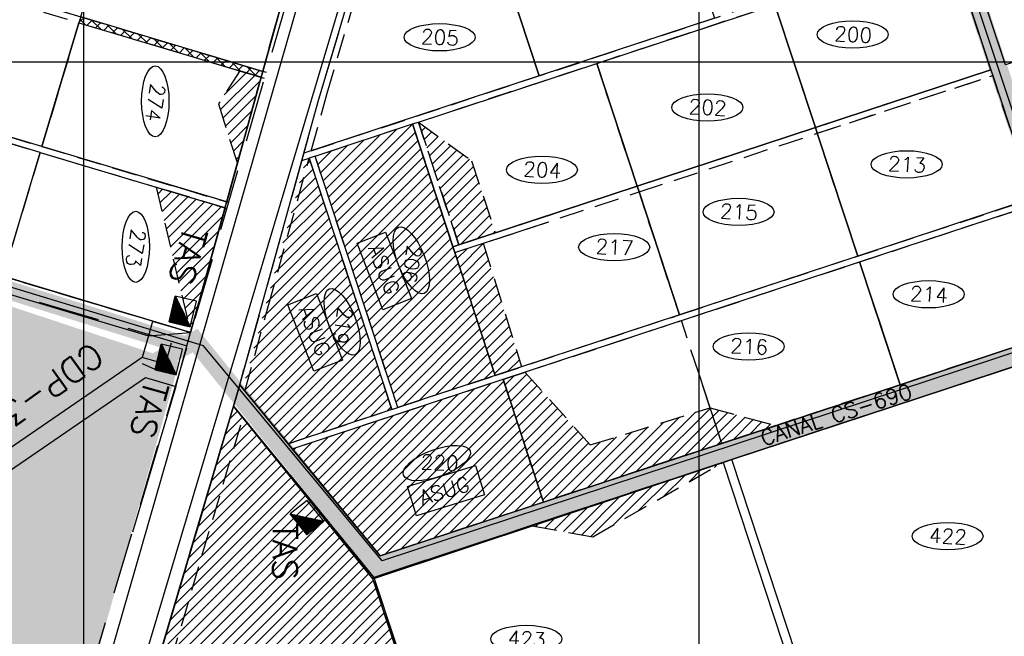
# Model space of a CAD drawing. Extents: x 312047 to 329088, y 8928324 to 8953812.
# Tile 67 of 125: x 323897 to 325496, y 8938067 to 8939068. Entities that reach past the tile are written whole.
import ezdxf
from ezdxf.enums import TextEntityAlignment as Align

# ---------------------------------------------------------------- set-up
doc = ezdxf.new("R2010")
doc.units = 0
doc.header["$LTSCALE"] = 200
doc.header["$MEASUREMENT"] = 0
doc.linetypes.add('DASHED2', pattern=[0.3, 0.2, -0.1])
doc.linetypes.add('HIDDEN', pattern=[0.75, 0.5, -0.25])
doc.layers.get('0').update_dxf_attribs({"linetype": 'CONTINUOUS'})
for name, color, linetype in [('CANAL-PROJ', 180, 'CONTINUOUS'), ('CANAL-TXT', 4, 'CONTINUOUS'), ('CDP', 132, 'CONTINUOUS'), ('CORR', 1, 'DASHED2'), ('FASE1', 5, 'HIDDEN'), ('LOTE', 1, 'DASHED2'), ('NOVA MALHA', 1, 'CONTINUOUS'), ('PA-COR', 252, 'CONTINUOUS'), ('PA-DIVI', 130, 'DASHED2'), ('PA-LIN_DIVI', 4, 'DASHED2'), ('PA-LOTE', 100, 'CONTINUOUS'), ('PA-NUM-LOTE-5', 3, 'CONTINUOUS'), ('PA-SEQ', 40, 'CONTINUOUS'), ('PA-SETOR', 252, 'DASHED2'), ('RODO', 32, 'CONTINUOUS'), ('SETOR 390.40', 82, 'CONTINUOUS'), ('TA', 5, 'CONTINUOUS'), ('TEXT03', 3, 'CONTINUOUS'), ('TEXTO02', 2, 'CONTINUOUS'), ('TEXTO03', 3, 'CONTINUOUS')]:
    doc.layers.add(name, color=color, linetype=linetype)
doc.styles.add('140CL', font='simplex.shx')
doc.styles.add('SBI', font='simplex.shx', dxfattribs={"bigfont": 'simp.shx'})
doc.styles.get("Standard").update_dxf_attribs({"font": 'SIMPLEX', "bigfont": 'SIMP'})
pattern_1 = [(45, (-2e-09, 0), (-8.838834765, 8.838834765), [])]
pattern_2 = [(45, (-8635185.6, 9270004.921), (-8.838834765, 8.838834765), [])]
pattern_3 = [(45, (2368.13, 5951.596), (-8.838834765, 8.838834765), [])]

# ---------------------------------------------------------------- blocks, each defined once
blk = doc.blocks.new('*X18')
at = {"color": 0}
for p, q in [((328440, 8920167.6), (328462.4, 8920190)), ((328440.1, 8920167.6), (328463.4, 8920190.9)), ((328440.3, 8920167.6), (328464.4, 8920191.7)), ((328440.5, 8920167.6), (328465.4, 8920192.5)), ((328440.7, 8920167.6), (328466.4, 8920193.3)), ((328440.8, 8920167.6), (328467.4, 8920194.1)), ((328441, 8920167.6), (328468.4, 8920195)), ((328441.2, 8920167.6), (328469.4, 8920195.8)), ((328441.4, 8920167.6), (328470.4, 8920196.6)), ((328441.6, 8920167.6), (328471.4, 8920197.4)), ((328441.7, 8920167.6), (328472.4, 8920198.3)), ((328441.9, 8920167.6), (328473.4, 8920199.1)), ((328442.1, 8920167.6), (328474.4, 8920199.9)), ((328442.3, 8920167.6), (328475.4, 8920200.7)), ((328442.4, 8920167.6), (328476.4, 8920201.6)), ((328442.6, 8920167.6), (328477.4, 8920202.4)), ((328442.8, 8920167.6), (328478, 8920202.8)), ((328443, 8920167.6), (328478, 8920202.6)), ((328443.1, 8920167.6), (328478, 8920202.4)), ((328443.3, 8920167.6), (328478, 8920202.3)), ((328443.5, 8920167.6), (328478, 8920202.1)), ((328443.7, 8920167.6), (328478, 8920201.9)), ((328443.9, 8920167.6), (328478, 8920201.7)), ((328444, 8920167.6), (328478, 8920201.6)), ((328444.2, 8920167.6), (328478, 8920201.4)), ((328444.4, 8920167.6), (328478, 8920201.2)), ((328444.6, 8920167.6), (328478, 8920201)), ((328444.7, 8920167.6), (328478, 8920200.9)), ((328444.9, 8920167.6), (328478, 8920200.7)), ((328445.1, 8920167.6), (328478, 8920200.5)), ((328445.3, 8920167.6), (328478, 8920200.3)), ((328445.4, 8920167.6), (328478, 8920200.1)), ((328445.6, 8920167.6), (328478, 8920200)), ((328445.8, 8920167.6), (328478, 8920199.8)), ((328446, 8920167.6), (328478, 8920199.6)), ((328446.2, 8920167.6), (328478, 8920199.4)), ((328446.3, 8920167.6), (328478, 8920199.3)), ((328446.5, 8920167.6), (328478, 8920199.1)), ((328446.7, 8920167.6), (328478, 8920198.9)), ((328446.9, 8920167.6), (328478, 8920198.7)), ((328447, 8920167.6), (328478, 8920198.6)), ((328447.2, 8920167.6), (328478, 8920198.4)), ((328447.4, 8920167.6), (328478, 8920198.2)), ((328447.6, 8920167.6), (328478, 8920198)), ((328447.7, 8920167.6), (328478, 8920197.8)), ((328447.9, 8920167.6), (328478, 8920197.7)), ((328448.1, 8920167.6), (328478, 8920197.5)), ((328448.3, 8920167.6), (328478, 8920197.3)), ((328448.4, 8920167.6), (328478, 8920197.1)), ((328448.6, 8920167.6), (328478, 8920197)), ((328448.8, 8920167.6), (328478, 8920196.8)), ((328449, 8920167.6), (328478, 8920196.6)), ((328449.2, 8920167.6), (328478, 8920196.4)), ((328449.3, 8920167.6), (328478, 8920196.3)), ((328449.5, 8920167.6), (328478, 8920196.1)), ((328449.7, 8920167.6), (328478, 8920195.9)), ((328449.9, 8920167.6), (328478, 8920195.7)), ((328450, 8920167.6), (328478, 8920195.5)), ((328450.2, 8920167.6), (328478, 8920195.4)), ((328450.4, 8920167.6), (328478, 8920195.2)), ((328450.6, 8920167.6), (328478, 8920195)), ((328450.7, 8920167.6), (328478, 8920194.8)), ((328450.9, 8920167.6), (328478, 8920194.7)), ((328451.1, 8920167.6), (328478, 8920194.5)), ((328451.3, 8920167.6), (328478, 8920194.3)), ((328451.5, 8920167.6), (328478, 8920194.1)), ((328451.6, 8920167.6), (328478, 8920194)), ((328451.8, 8920167.6), (328478, 8920193.8)), ((328452, 8920167.6), (328478, 8920193.6)), ((328452.2, 8920167.6), (328478, 8920193.4)), ((328452.3, 8920167.6), (328478, 8920193.3)), ((328452.5, 8920167.6), (328478, 8920193.1)), ((328452.7, 8920167.6), (328478, 8920192.9)), ((328452.9, 8920167.6), (328478, 8920192.7)), ((328453, 8920167.6), (328478, 8920192.5)), ((328453.2, 8920167.6), (328478, 8920192.4)), ((328453.4, 8920167.6), (328478, 8920192.2)), ((328453.6, 8920167.6), (328478, 8920192)), ((328453.8, 8920167.6), (328478, 8920191.8)), ((328453.9, 8920167.6), (328478, 8920191.7)), ((328454.1, 8920167.6), (328478, 8920191.5)), ((328454.3, 8920167.6), (328478, 8920191.3)), ((328454.5, 8920167.6), (328478, 8920191.1)), ((328454.6, 8920167.6), (328478, 8920191)), ((328454.8, 8920167.6), (328478, 8920190.8)), ((328455, 8920167.6), (328478, 8920190.6)), ((328455.2, 8920167.6), (328478, 8920190.4)), ((328455.3, 8920167.6), (328478, 8920190.2)), ((328455.5, 8920167.6), (328478, 8920190.1)), ((328455.7, 8920167.6), (328478, 8920189.9)), ((328455.9, 8920167.6), (328478, 8920189.7)), ((328456.1, 8920167.6), (328478, 8920189.5)), ((328436.4, 8920167.6), (328442.4, 8920173.6)), ((328436.6, 8920167.6), (328443.4, 8920174.4)), ((328436.8, 8920167.6), (328444.4, 8920175.2)), ((328437, 8920167.6), (328445.4, 8920176.1)), ((328437.1, 8920167.6), (328446.4, 8920176.9)), ((328437.3, 8920167.6), (328447.4, 8920177.7)), ((328437.5, 8920167.6), (328448.4, 8920178.5)), ((328437.7, 8920167.6), (328449.4, 8920179.3)), ((328437.8, 8920167.6), (328450.4, 8920180.2)), ((328438, 8920167.6), (328451.4, 8920181)), ((328438.2, 8920167.6), (328452.4, 8920181.8)), ((328438.4, 8920167.6), (328453.4, 8920182.6)), ((328438.5, 8920167.6), (328454.4, 8920183.5)), ((328438.7, 8920167.6), (328455.4, 8920184.3)), ((328438.9, 8920167.6), (328456.4, 8920185.1)), ((328439.1, 8920167.6), (328457.4, 8920185.9)), ((328439.3, 8920167.6), (328458.4, 8920186.7)), ((328439.4, 8920167.6), (328459.4, 8920187.6)), ((328439.6, 8920167.6), (328460.4, 8920188.4)), ((328439.8, 8920167.6), (328461.4, 8920189.2)), ((328456.2, 8920167.6), (328478, 8920189.4)), ((328456.4, 8920167.6), (328478, 8920189.2)), ((328456.6, 8920167.6), (328478, 8920189)), ((328456.8, 8920167.6), (328478, 8920188.8)), ((328456.9, 8920167.6), (328478, 8920188.7)), ((328457.1, 8920167.6), (328478, 8920188.5)), ((328457.3, 8920167.6), (328478, 8920188.3)), ((328457.5, 8920167.6), (328478, 8920188.1)), ((328457.6, 8920167.6), (328478, 8920187.9)), ((328457.8, 8920167.6), (328478, 8920187.8)), ((328458, 8920167.6), (328478, 8920187.6)), ((328458.2, 8920167.6), (328478, 8920187.4)), ((328458.3, 8920167.6), (328478, 8920187.2)), ((328458.5, 8920167.6), (328478, 8920187.1)), ((328458.7, 8920167.6), (328478, 8920186.9)), ((328458.9, 8920167.6), (328478, 8920186.7)), ((328459.1, 8920167.6), (328478, 8920186.5)), ((328459.2, 8920167.6), (328478, 8920186.4)), ((328459.4, 8920167.6), (328478, 8920186.2)), ((328459.6, 8920167.6), (328478, 8920186)), ((328459.8, 8920167.6), (328478, 8920185.8)), ((328459.9, 8920167.6), (328478, 8920185.6)), ((328460.1, 8920167.6), (328478, 8920185.5)), ((328460.3, 8920167.6), (328478, 8920185.3)), ((328460.5, 8920167.6), (328478, 8920185.1)), ((328460.6, 8920167.6), (328478, 8920184.9)), ((328460.8, 8920167.6), (328478, 8920184.8)), ((328461, 8920167.6), (328478, 8920184.6)), ((328461.2, 8920167.6), (328478, 8920184.4)), ((328461.4, 8920167.6), (328478, 8920184.2)), ((328461.5, 8920167.6), (328478, 8920184.1)), ((328461.7, 8920167.6), (328478, 8920183.9)), ((328461.9, 8920167.6), (328478, 8920183.7)), ((328462.1, 8920167.6), (328478, 8920183.5)), ((328462.2, 8920167.6), (328478, 8920183.4)), ((328462.4, 8920167.6), (328478, 8920183.2)), ((328462.6, 8920167.6), (328478, 8920183)), ((328462.8, 8920167.6), (328478, 8920182.8)), ((328462.9, 8920167.6), (328478, 8920182.6)), ((328463.1, 8920167.6), (328478, 8920182.5)), ((328463.3, 8920167.6), (328478, 8920182.3)), ((328463.5, 8920167.6), (328478, 8920182.1)), ((328463.7, 8920167.6), (328478, 8920181.9)), ((328463.8, 8920167.6), (328478, 8920181.8)), ((328464, 8920167.6), (328478, 8920181.6)), ((328464.2, 8920167.6), (328478, 8920181.4)), ((328464.4, 8920167.6), (328478, 8920181.2)), ((328464.5, 8920167.6), (328478, 8920181.1)), ((328464.7, 8920167.6), (328478, 8920180.9)), ((328464.9, 8920167.6), (328478, 8920180.7)), ((328465.1, 8920167.6), (328478, 8920180.5)), ((328465.2, 8920167.6), (328478, 8920180.3)), ((328465.4, 8920167.6), (328478, 8920180.2)), ((328465.6, 8920167.6), (328478, 8920180)), ((328465.8, 8920167.6), (328478, 8920179.8)), ((328465.9, 8920167.6), (328478, 8920179.6)), ((328466.1, 8920167.6), (328478, 8920179.5)), ((328466.3, 8920167.6), (328478, 8920179.3)), ((328466.5, 8920167.6), (328478, 8920179.1)), ((328466.7, 8920167.6), (328478, 8920178.9)), ((328466.8, 8920167.6), (328478, 8920178.8)), ((328467, 8920167.6), (328478, 8920178.6)), ((328467.2, 8920167.6), (328478, 8920178.4)), ((328467.4, 8920167.6), (328478, 8920178.2)), ((328467.5, 8920167.6), (328478, 8920178)), ((328467.7, 8920167.6), (328478, 8920177.9)), ((328467.9, 8920167.6), (328478, 8920177.7)), ((328468.1, 8920167.6), (328478, 8920177.5)), ((328468.2, 8920167.6), (328478, 8920177.3)), ((328468.4, 8920167.6), (328478, 8920177.2)), ((328468.6, 8920167.6), (328478, 8920177)), ((328468.8, 8920167.6), (328478, 8920176.8)), ((328469, 8920167.6), (328478, 8920176.6)), ((328469.1, 8920167.6), (328478, 8920176.5)), ((328469.3, 8920167.6), (328478, 8920176.3)), ((328469.5, 8920167.6), (328478, 8920176.1)), ((328469.7, 8920167.6), (328478, 8920175.9)), ((328469.8, 8920167.6), (328478, 8920175.7)), ((328470, 8920167.6), (328478, 8920175.6)), ((328470.2, 8920167.6), (328478, 8920175.4)), ((328470.4, 8920167.6), (328478, 8920175.2)), ((328470.5, 8920167.6), (328478, 8920175)), ((328470.7, 8920167.6), (328478, 8920174.9)), ((328470.9, 8920167.6), (328478, 8920174.7)), ((328471.1, 8920167.6), (328478, 8920174.5)), ((328471.3, 8920167.6), (328478, 8920174.3)), ((328471.4, 8920167.6), (328478, 8920174.2)), ((328471.6, 8920167.6), (328478, 8920174)), ((328471.8, 8920167.6), (328478, 8920173.8)), ((328472, 8920167.6), (328478, 8920173.6)), ((328435.2, 8920167.6), (328435.4, 8920167.8)), ((328435.4, 8920167.6), (328436.4, 8920168.6)), ((328435.5, 8920167.6), (328437.4, 8920169.5)), ((328435.7, 8920167.6), (328438.4, 8920170.3)), ((328435.9, 8920167.6), (328439.4, 8920171.1)), ((328436.1, 8920167.6), (328440.4, 8920171.9)), ((328436.3, 8920167.6), (328441.4, 8920172.8)), ((328472.1, 8920167.6), (328478, 8920173.5)), ((328472.3, 8920167.6), (328478, 8920173.3)), ((328472.5, 8920167.6), (328478, 8920173.1)), ((328472.7, 8920167.6), (328478, 8920172.9)), ((328472.8, 8920167.6), (328478, 8920172.7)), ((328473, 8920167.6), (328478, 8920172.6)), ((328473.2, 8920167.6), (328478, 8920172.4)), ((328473.4, 8920167.6), (328478, 8920172.2)), ((328473.6, 8920167.6), (328478, 8920172)), ((328473.7, 8920167.6), (328478, 8920171.9)), ((328473.9, 8920167.6), (328478, 8920171.7)), ((328474.1, 8920167.6), (328478, 8920171.5)), ((328474.3, 8920167.6), (328478, 8920171.3)), ((328474.4, 8920167.6), (328478, 8920171.2)), ((328474.6, 8920167.6), (328478, 8920171)), ((328474.8, 8920167.6), (328478, 8920170.8)), ((328475, 8920167.6), (328478, 8920170.6)), ((328475.1, 8920167.6), (328478, 8920170.4)), ((328475.3, 8920167.6), (328478, 8920170.3)), ((328475.5, 8920167.6), (328478, 8920170.1)), ((328475.7, 8920167.6), (328478, 8920169.9)), ((328475.8, 8920167.6), (328478, 8920169.7)), ((328476, 8920167.6), (328478, 8920169.6)), ((328476.2, 8920167.6), (328478, 8920169.4)), ((328476.4, 8920167.6), (328478, 8920169.2)), ((328476.6, 8920167.6), (328478, 8920169)), ((328476.7, 8920167.6), (328478, 8920168.9)), ((328476.9, 8920167.6), (328478, 8920168.7)), ((328477.1, 8920167.6), (328478, 8920168.5)), ((328477.3, 8920167.6), (328478, 8920168.3)), ((328477.4, 8920167.6), (328478, 8920168.1)), ((328477.6, 8920167.6), (328478, 8920168)), ((328477.8, 8920167.6), (328478, 8920167.8)), ((328478, 8920167.6), (328478, 8920167.6))]:
    blk.add_line(p, q, dxfattribs=at)

msp = doc.modelspace()

# ---------------------------------------------------------------- hatches: boundary and pattern name
at = {"layer": 'PA-SEQ'}
h = msp.add_hatch(dxfattribs=at)
h.set_pattern_fill('ANSI37', color=256, scale=100, angle=-1e-14, style=0)
h.paths.add_polyline_path([(323998.1, 8939072.4, -0.414214), (323994.9, 8939070.7), (323993.5, 8939065.9, -0.331323), (323995.3, 8939063.5, -0.072888), (323995.2, 8939062.8), (324286.4, 8938975.6, -0.407941), (324289.5, 8938977.2), (324290.8, 8938982.1, -0.337288), (324289, 8938984.5, -0.072888), (324289.1, 8938985.2)])
h = msp.add_hatch(dxfattribs=at)
h.set_pattern_fill('ANSI31', color=256, scale=100, angle=-1e-14, style=0)
h.paths.add_polyline_path([(324254.1, 8938985.2), (324219.5, 8938931.5), (324250.1, 8938834.9), (324288.8, 8938974.8)])
h = msp.add_hatch(dxfattribs=at)
h.set_pattern_fill('ANSI31,_I', color=256, scale=100, style=2)
h.set_pattern_definition(pattern_1)
h.paths.add_polyline_path([(324603.7, 8938690), (324600.6, 8938699.5), (324534.9, 8938899), (324376.5, 8938846.8), (324511, 8938438.4), (324669.4, 8938490.5)])
edge = h.paths.add_edge_path(flags=16)
edge.add_ellipse((324532.9, 8938677.4), major_axis=(20.9, -53.7), ratio=0.384685, start_angle=270, end_angle=629.9382, ccw=False)
edge.add_line((324512.2, 8938669.3), (324533.2, 8938615.4))
edge.add_line((324533.2, 8938615.4), (324486.7, 8938597.3))
edge.add_line((324486.7, 8938597.3), (324444.8, 8938705.2))
edge.add_line((324444.8, 8938705.2), (324491.2, 8938723.3))
edge.add_line((324491.2, 8938723.3), (324512.2, 8938669.4))
h.paths.add_polyline_path([(324453.2, 8938703.8), (324490.3, 8938608.5), (324523.9, 8938621.5), (324486.8, 8938716.9)], flags=8)
h.paths.add_polyline_path([(324503.1, 8938704.7), (324529.4, 8938637.1), (324562.9, 8938650.1), (324536.6, 8938717.8)], flags=24)
h = msp.add_hatch(dxfattribs=at)
h.set_pattern_fill('ANSI31,_I', color=256, scale=100, style=2)
h.set_pattern_definition(pattern_2)
h.paths.add_polyline_path([(324544.4, 8938902.1), (324630.7, 8938839.3), (324669.3, 8938722.1), (324610.1, 8938702.6)])
h = msp.add_hatch(dxfattribs=at)
h.set_pattern_fill('ANSI31,_I', color=256, scale=100, style=2)
h.set_pattern_definition(pattern_1)
h.paths.add_polyline_path([(324367, 8938843.7), (324361.9, 8938842), (324259, 8938469.4), (324332.6, 8938379.6), (324501.5, 8938435.2)])
edge = h.paths.add_edge_path(flags=16)
edge.add_line((324374.3, 8938497.4), (324332.3, 8938605.3))
edge.add_line((324332.3, 8938605.3), (324378.8, 8938623.4))
edge.add_line((324378.8, 8938623.4), (324399.8, 8938569.5))
edge.add_ellipse((324420.5, 8938577.5), major_axis=(20.9, -53.7), ratio=0.384685, start_angle=270, end_angle=629.9382, ccw=False)
edge.add_line((324399.8, 8938569.5), (324420.8, 8938515.5))
edge.add_line((324420.8, 8938515.5), (324374.3, 8938497.4))
h.paths.add_polyline_path([(324340.8, 8938604), (324377.9, 8938508.6), (324411.4, 8938521.7), (324374.4, 8938617)], flags=8)
h.paths.add_polyline_path([(324391.4, 8938602.7), (324416.1, 8938539.3), (324449.7, 8938552.4), (324425, 8938615.8)], flags=8)
h = msp.add_hatch(dxfattribs=at)
h.set_pattern_fill('ANSI31', color=256, scale=100, angle=-1e-14, style=0)
h.paths.add_polyline_path([(324230.2, 8938762.7), (324118.4, 8938796.2), (324174.3, 8938560.3)])
h = msp.add_hatch(dxfattribs=at)
h.set_pattern_fill('ANSI31,_I', color=256, scale=100, style=2)
h.set_pattern_definition(pattern_2)
h.paths.add_polyline_path([(324649.6, 8938705.1), (324712.2, 8938504.6), (324669.4, 8938490.5), (324603.7, 8938690)])
h = msp.add_hatch(dxfattribs=at)
h.set_pattern_fill('ANSI31,_I', color=256, scale=100, style=2)
h.set_pattern_definition(pattern_2)
h.paths.add_polyline_path([(324717.6, 8938495.9), (324823.6, 8938377.5), (325018.3, 8938438.1), (325124.9, 8938409.6), (324747.7, 8938284.7), (324682, 8938484.2)])
h = msp.add_hatch(dxfattribs=at)
h.set_pattern_fill('ANSI31,_I', color=256, scale=100, style=2)
h.set_pattern_definition(pattern_1)
edge = h.paths.add_edge_path(flags=16)
edge.add_line((324637.1, 8938344.3), (324581.8, 8938327.3))
edge.add_line((324567.2, 8938322.7), (324526.5, 8938310.2))
edge.add_line((324526.5, 8938310.2), (324541.2, 8938262.5))
edge.add_line((324541.2, 8938262.5), (324651.8, 8938296.7))
edge.add_line((324651.8, 8938296.7), (324637.1, 8938344.3))
h.paths.add_polyline_path([(324682, 8938484.2), (324339.4, 8938371.4), (324443.2, 8938244.8), (324482.3, 8938197.3), (324747.7, 8938284.7)])
h.paths.add_polyline_path([(324526.5, 8938310.2), (324637.1, 8938344.3), (324651.8, 8938296.7), (324541.2, 8938262.5)], flags=16)
h.paths.add_polyline_path([(324543.2, 8938270.9), (324641, 8938301), (324630.3, 8938335.4), (324532.6, 8938305.3)], flags=8)
h.paths.add_polyline_path([(324545.7, 8938318.6), (324615, 8938344), (324602.6, 8938377.8), (324533.4, 8938352.4)], flags=24)
h = msp.add_hatch(dxfattribs=at)
h.set_pattern_fill('ANSI31', color=256, scale=100, style=0)
h.set_pattern_definition(pattern_3)
h.paths.add_polyline_path([(324131.1, 8937951.2), (324355.6, 8937957.4), (324579.8, 8937831.9), (324470.5, 8938160.3), (324243.9, 8938440.5), (324114.2, 8938002.3)])
h = msp.add_hatch(dxfattribs=at)
h.set_pattern_fill('ANSI31', color=256, scale=100, style=0)
h.set_pattern_definition(pattern_3)
h.paths.add_polyline_path([(324729.4, 8938246.3), (324828, 8938228.2), (325039.6, 8938349.2)])
at = {"layer": 'SETOR 390.40'}
h = msp.add_hatch(dxfattribs=at)
h.set_pattern_fill('DOTS', color=256, scale=100, angle=-90, style=0)
h.set_pattern_definition([(270, (-8635185.5995, 9270004.921), (6.25, -3.125), [0, -6.25])])
h.paths.add_polyline_path([(321267.6, 8936206.6), (322111.7, 8935383), (322114.9, 8935093), (322286, 8934603.9), (322863.3, 8934544.3), (323155.5, 8935000.9), (323343.8, 8935521.5), (323195.6, 8935517.9), (323130.3, 8935524.7), (323190.3, 8935674.3), (323454.3, 8936070.2), (323650, 8936706.8), (324155.8, 8938512.3), (323263.5, 8938807), (322681.5, 8938981.3), (323339.3, 8941098.6), (323007.1, 8941207.9), (322221.4, 8941063.6), (322112.1, 8941117.4), (321821.5, 8940905.7), (321694.8, 8940157.8), (321464.5, 8940138.9), (321103.5, 8939744.3), (321233.6, 8939006.1), (321543.4, 8938902.3), (321601.6, 8938411.4), (322043.2, 8938423.3), (322247.2, 8938625.6), (322287, 8938413.2), (322188.6, 8938219.3), (322009.7, 8938298.5), (321747.5, 8937975.1), (321820.5, 8937890.4), (321841.7, 8937865.8), (321608.6, 8937789.6)])

# ---------------------------------------------------------------- linework, layer by layer
at = {"layer": 'CANAL-PROJ'}
msp.add_line((325627.3, 8938566), (325396.9, 8939260.8), dxfattribs=at)
at = {"layer": 'CANAL-PROJ', "const_width": 30}
for points in [[(326720, 8938652.2), (326306.4, 8938782.8), (324477.1, 8938181), (324181.5, 8938547.2), (324082.8, 8938493), (323685.1, 8938222.4), (323424.2, 8937958), (322366.5, 8938715.9), (321914.6, 8939496.1), (322531.9, 8939626.7), (322442.8, 8940360)], [(325627.3, 8938566), (325396.9, 8939260.8)], [(324168.4, 8938538.2), (323276.2, 8938817.5)]]:
    msp.add_lwpolyline(points, dxfattribs=at)
at = {"layer": 'CDP'}
for p, q in [((324195.2, 8938538.6), (323276.2, 8938817.5)), ((326286.6, 8938783.7), (324485.6, 8938189.1)), ((324485.6, 8938189.1), (324195.2, 8938538.6)), ((324116.5, 8938500), (324096.2, 8938509.1))]:
    msp.add_line(p, q, dxfattribs=at)
at = {"layer": 'CORR'}
for p, q in [((325498.2, 8938995), (325363.7, 8939403.4)), ((323420.9, 8939245.2), (324296.8, 8938982.9)), ((323418, 8939235.7), (324294, 8938973.3)), ((324834.1, 8938997.5), (325408.8, 8939186.7)), ((325474.5, 8938987.2), (325408.8, 8939186.7)), ((324370.2, 8938855.3), (325310.7, 8939164.9)), ((324396.1, 8938949), (324440.8, 8939099.6)), ((323354.9, 8939024.9), (324233, 8938761.9)), ((323357.8, 8939034.5), (324235.8, 8938771.5)), ((324544.4, 8938902.1), (324834.1, 8938997.5)), ((324899.8, 8938798), (325474.5, 8938987.2)), ((324902.9, 8938788.5), (325477.6, 8938977.7)), ((325543.3, 8938778.2), (325477.6, 8938977.7)), ((324370.2, 8938855.3), (324396.2, 8938949.2)), ((324376.5, 8938846.8), (324534.9, 8938899)), ((324600.6, 8938699.5), (324534.9, 8938899)), ((324610.1, 8938702.6), (324544.4, 8938902.1)), ((324442.2, 8938647.3), (324376.5, 8938846.8)), ((324299.8, 8938600.4), (324367, 8938843.7)), ((324432.7, 8938644.2), (324367, 8938843.7)), ((323294.6, 8938823.8), (324174.3, 8938560.3)), ((324610.1, 8938702.6), (324899.8, 8938798)), ((324603.7, 8938690), (324902.9, 8938788.5)), ((324968.6, 8938589), (325543.3, 8938778.2)), ((324971.7, 8938579.5), (325546.4, 8938768.7)), ((324603.7, 8938690), (324600.6, 8938699.5)), ((324501.5, 8938435.2), (324432.7, 8938644.2)), ((324511, 8938438.4), (324442.2, 8938647.3)), ((324262.4, 8938465.2), (324299.8, 8938600.4)), ((324669.4, 8938490.5), (324968.6, 8938589)), ((324339.4, 8938371.4), (324971.7, 8938579.5)), ((325612.1, 8938569.3), (325037.4, 8938380.1)), ((324133.5, 8938508.6), (324143.4, 8938543.4)), ((324133.5, 8938508.6), (324095.7, 8938519.8)), ((324149.2, 8938472.7), (324100.9, 8938487)), ((324511, 8938438.4), (324669.4, 8938490.5)), ((324262.4, 8938465.2), (324332.6, 8938379.6)), ((324332.6, 8938379.6), (324501.5, 8938435.2)), ((324125.2, 8937968.9), (324259.2, 8938421.8)), ((324339.4, 8938371.4), (324482.3, 8938197.3)), ((325037.4, 8938380.1), (324482.3, 8938197.3))]:
    msp.add_line(p, q, dxfattribs=at)
at = {"layer": 'FASE1'}
for p, q in [((324916.4, 8941128.8), (324163.2, 8938520.1)), ((324386.6, 8938951.8), (324449.7, 8939164.7)), ((324381.7, 8938935.3), (324386.6, 8938951.8)), ((324259.3, 8938492.5), (324381.7, 8938935.3)), ((326266, 8938753), (324472.1, 8938162.4)), ((324168.4, 8938538.2), (323856.5, 8938630.6)), ((325651.4, 8938550.6), (324472.1, 8938162.4)), ((324163.2, 8938520.1), (323787.3, 8937249.9)), ((324243.9, 8938440.5), (324259.3, 8938492.5)), ((323898.9, 8937274.6), (324243.9, 8938440.5)), ((324472.1, 8938162.4), (324243.9, 8938440.5)), ((324243.9, 8938440.5), (324319.9, 8938347.8)), ((324336.5, 8938327.7), (324472.1, 8938162.4)), ((324472.1, 8938162.4), (324679.8, 8937531.7)), ((324472.1, 8938162.4), (324676, 8937543.1))]:
    msp.add_line(p, q, dxfattribs=at)
at = {"layer": 'LOTE'}
for p, q in [((324740.8, 8938977.2), (324675.1, 8939176.7)), ((325189.5, 8938893.4), (325123.8, 8939092.8)), ((323992.8, 8939063.5), (323932.5, 8938862.3)), ((324899.8, 8938798), (324834.1, 8938997.5)), ((325258.3, 8938684.4), (325192.6, 8938883.9)), ((323929.7, 8938852.8), (323869.4, 8938651.6)), ((324968.6, 8938589), (324902.9, 8938788.5)), ((324669.4, 8938490.5), (324603.7, 8938690)), ((325327.1, 8938475.4), (325261.4, 8938674.9)), ((325037.4, 8938380.1), (324971.7, 8938579.5)), ((324747.7, 8938284.7), (324682, 8938484.1))]:
    msp.add_line(p, q, dxfattribs=at)
at = {"layer": 'NOVA MALHA'}
for p, q in [((324000, 8952100.3), (324000, 8929300.3)), ((325000, 8952100.3), (325000, 8929300.3)), ((318032.6, 8939000), (329087.6, 8939000))]:
    msp.add_line(p, q, dxfattribs=at)
at = {"layer": 'PA-COR'}
for points in [[(324355.2, 8938839.8), (324358.4, 8938851.4)], [(324376.5, 8938846.8), (324367, 8938843.7)], [(324150, 8938472.5), (324174.3, 8938560.3), (324112.4, 8938578), (324105.7, 8938554.7)], [(324105.7, 8938554.7), (324174.3, 8938560.3)], [(324243.9, 8938440.5), (324254.2, 8938475.2)], [(324254.2, 8938475.2), (324243.9, 8938440.5)], [(324501.5, 8938435.2), (324511, 8938438.4)], [(324339.4, 8938371.4), (324332.6, 8938379.6)], [(325039.6, 8938349.2), (325053.9, 8938353.9)]]:
    msp.add_lwpolyline(points, dxfattribs=at)
msp.add_lwpolyline([(324254.2, 8938475.2), (324482.3, 8938197.3), (325037.4, 8938380.1), (325327.1, 8938475.4), (325612, 8938569.3), (325635.8, 8938577.1), (325920.7, 8938670.9), (326205.7, 8938764.7), (326300.2, 8938795.9), (326542.4, 8938733.4), (326564.9, 8938661.4), (326301.3, 8938764.6), (326126.9, 8938707.2), (325621.4, 8938540.8), (325053.9, 8938353.9), (324470.5, 8938160.3), (324243.9, 8938440.5)], close=True, dxfattribs=at)
at = {"layer": 'PA-DIVI'}
for p, q in [((324544.4, 8938902.1), (324610.1, 8938702.6)), ((324902.9, 8938788.5), (325192.6, 8938883.9)), ((324603.7, 8938690), (324902.9, 8938788.5))]:
    msp.add_line(p, q, dxfattribs=at)
for points in [[(324197.4, 8939002.2), (324288.8, 8938974.8)], [(325192.6, 8938883.9), (325477.6, 8938977.7)]]:
    msp.add_lwpolyline(points, dxfattribs=at)
for points in [[(324544.4, 8938902.1), (324630.7, 8938839.3), (324669.3, 8938722.1), (324610.1, 8938702.6)], [(324649.6, 8938705.1), (324712.2, 8938504.6), (324669.4, 8938490.5), (324603.7, 8938690)], [(324717.6, 8938495.9), (324823.6, 8938377.5), (325018.3, 8938438.1), (325125.1, 8938408.9), (324747.7, 8938284.7), (324682, 8938484.2)]]:
    msp.add_lwpolyline(points, close=True, dxfattribs=at)
at = {"layer": 'PA-LIN_DIVI'}
for points in [[(323705.4, 8939149.6), (323992.8, 8939063.5)], [(323992.8, 8939063.5), (324288.8, 8938974.8)]]:
    msp.add_lwpolyline(points, dxfattribs=at)
for points in [[(324254.1, 8938985.2), (324219.5, 8938931.5), (324250.1, 8938834.9), (324288.8, 8938974.8)], [(324230.2, 8938762.7), (324118.4, 8938796.2), (324174.3, 8938560.3)], [(324131.1, 8937951.2), (324355.6, 8937957.4), (324579.8, 8937831.9), (324470.5, 8938160.3), (324243.9, 8938440.5), (324114.2, 8938002.3)], [(324729.4, 8938246.3), (324828, 8938228.2), (325039.6, 8938349.2)]]:
    msp.add_lwpolyline(points, close=True, dxfattribs=at)
at = {"layer": 'PA-LOTE'}
for p, q in [((324740.8, 8938977.3), (324671.9, 8939186.2)), ((324543.3, 8938185.8), (324472.1, 8938162.4))]:
    msp.add_line(p, q, dxfattribs=at)
for points in [[(324174.3, 8938560.3), (324402, 8939384.6), (324409.3, 8939408.5), (324635.8, 8940164.5)], [(324174.3, 8938560.3), (324402, 8939384.6), (324409.3, 8939408.5), (324635.8, 8940164.5)], [(324740.8, 8938977.3), (324675.1, 8939176.7), (324671.9, 8939186.2), (324781.2, 8939222.2), (324956.9, 8939280), (324960, 8939270.5), (325025.7, 8939071.1), (324740.8, 8938977.3)], [(325717.5, 8939288.3), (325783.1, 8939088.8), (325498.2, 8938995), (325432.5, 8939194.5), (325717.5, 8939288.3)], [(324347.4, 8939186.9), (324291.5, 8938984.5), (323995.7, 8939073.1), (324055.9, 8939274.3), (324347.4, 8939186.9)], [(324347.4, 8939186.9), (324291.5, 8938984.5), (324200.1, 8939011.8)], [(324358.4, 8938851.4), (324381.6, 8938935.3), (324429.2, 8939095.8), (324432.7, 8939107.4), (324672.6, 8939186.4), (324675.1, 8939176.7), (324740.8, 8938977.3), (324358.4, 8938851.4)], [(325408.8, 8939186.7), (325474.4, 8938987.2), (325189.5, 8938893.4), (325123.8, 8939092.8), (325408.8, 8939186.7)], [(323645.2, 8938948.4), (323705.4, 8939149.6), (323708.3, 8939159.2), (323995.7, 8939073.1), (323992.8, 8939063.5), (323932.5, 8938862.3), (323645.2, 8938948.4)], [(324358.4, 8938851.4), (324381.6, 8938935.3), (324429.2, 8939095.8), (324432.7, 8939107.4)], [(325123.8, 8939092.8), (325189.5, 8938893.4), (324899.8, 8938798), (324834.1, 8938997.5), (325123.8, 8939092.8)], [(323932.5, 8938862.3), (323992.8, 8939063.5), (323992.8, 8939063.5), (324288.8, 8938974.8), (324288.8, 8938974.8), (324232.9, 8938772.4), (323932.5, 8938862.3)], [(324200.1, 8939011.8), (324291.5, 8938984.5), (324288.8, 8938974.8), (324232.9, 8938772.4), (324139.3, 8938800.4)], [(324834.1, 8938997.5), (324899.8, 8938798), (324610.1, 8938702.6), (324600.6, 8938699.5), (324534.9, 8938899), (324544.4, 8938902.1), (324834.1, 8938997.5)], [(325258.3, 8938684.4), (325192.6, 8938883.9), (325189.5, 8938893.4), (325474.4, 8938987.2), (325477.6, 8938977.7), (325543.2, 8938778.2), (325258.3, 8938684.4)], [(324534.9, 8938899), (324603.7, 8938690), (324669.4, 8938490.5), (324511, 8938438.4), (324376.5, 8938846.8), (324534.9, 8938899)], [(324968.6, 8938589), (324902.9, 8938788.5), (324899.8, 8938798), (325189.5, 8938893.4), (325192.6, 8938883.9), (325258.3, 8938684.4), (324968.6, 8938589)], [(324230.2, 8938762.7), (324174.3, 8938560.3), (323869.4, 8938651.6), (323929.7, 8938852.8), (324230.2, 8938762.7)], [(324230.2, 8938762.7), (324174.3, 8938560.3), (323869.4, 8938651.6), (323929.7, 8938852.8), (324230.2, 8938762.7)], [(324332.6, 8938379.6), (324254.2, 8938475.2), (324355.2, 8938839.8), (324367, 8938843.7)], [(324332.6, 8938379.6), (324254.2, 8938475.2), (324355.2, 8938839.8), (324367, 8938843.7), (324501.5, 8938435.2), (324332.6, 8938379.6)], [(323277.9, 8938802.7), (324105.7, 8938554.7), (324095.7, 8938519.8), (323860, 8938358.4)], [(324669.4, 8938490.5), (324603.7, 8938690), (324600.6, 8938699.5), (324899.8, 8938798), (324902.9, 8938788.5), (324968.6, 8938589), (324669.4, 8938490.5)], [(324136.5, 8938790.8), (324230.2, 8938762.7)], [(325546.4, 8938768.7), (325612, 8938569.3), (325327.1, 8938475.4), (325261.4, 8938674.9), (325546.4, 8938768.7)], [(324230.2, 8938762.7), (324174.3, 8938560.3), (324078.5, 8938589)], [(324603.7, 8938690), (324756.1, 8938740.2)], [(325261.4, 8938674.9), (325327.1, 8938475.4), (324747.7, 8938284.7), (324682, 8938484.2), (325261.4, 8938674.9)], [(325577.4, 8938674.5), (325612, 8938569.3), (325327.1, 8938475.4), (325291.3, 8938584.2)], [(325291.3, 8938584.2), (325327.1, 8938475.4), (325037.4, 8938380.1), (325000.4, 8938492.5)], [(324332.6, 8938379.6), (324254.2, 8938475.2), (324261, 8938500)], [(323860.7, 8938322.5), (324100.8, 8938487)], [(324100.8, 8938487), (324150, 8938472.5), (324079.8, 8938235.6)], [(324682, 8938484.2), (324747.7, 8938284.7), (324482.3, 8938197.3), (324339.4, 8938371.4), (324682, 8938484.2)], [(324243.9, 8938440.5), (324472.1, 8938162.4), (324676, 8937543.1), (323903, 8937288.6), (323868.7, 8937172.6), (324021.3, 8936623.2), (324053.3, 8936508.1), (323953.3, 8936494.4), (323803.1, 8937034.9), (323500, 8936048.5), (323236, 8935652.8), (323195.6, 8935517.9), (322843, 8934973.3)], [(324243.9, 8938440.5), (324472.1, 8938162.4), (324537.8, 8937962.9), (324541.5, 8937951.5), (324607.2, 8937752), (324610.3, 8937742.5), (324676, 8937543.1), (324305.6, 8937421.1), (324291.3, 8937416.4), (323903, 8937288.6), (324106.7, 8937977), (324114.2, 8938002.3), (324243.9, 8938440.5)], [(324243.9, 8938440.5), (323903, 8937288.6)], [(324173.8, 8938203.8), (324243.9, 8938440.5)], [(324209.6, 8938324.6), (324243.9, 8938440.5)], [(324243.9, 8938440.5), (324433, 8938210.1)], [(324243.9, 8938440.5), (324472.1, 8938162.4), (324503.4, 8938067.4)], [(324243.9, 8938440.5), (324472.1, 8938162.4), (324503.4, 8938067.4)], [(324443.2, 8938244.8), (324339.4, 8938371.4)], [(324341.3, 8938369.1), (324482.3, 8938197.3), (325037.4, 8938380.1)]]:
    msp.add_lwpolyline(points, dxfattribs=at)
for points in [[(323929.7, 8938852.8), (323354.9, 8939024.9), (323294.6, 8938823.8), (323869.4, 8938651.6)], [(325894.8, 8937710.6), (325965.1, 8937496.9), (325397.6, 8937310), (325053.9, 8938353.9), (325621.4, 8938540.8)], [(324676, 8937543.1), (324470.5, 8938160.3), (324243.9, 8938440.5), (324112.5, 8937996.4), (323903.3, 8937289.7)], [(325039.6, 8938349.2), (325383.3, 8937305.3), (324815.8, 8937118.5), (324470.5, 8938160.3)]]:
    msp.add_lwpolyline(points, close=True, dxfattribs=at)
at = {"layer": 'PA-LOTE', "flags": 128}
for points in [[(326509.5, 8938833.2), (325651.4, 8938550.6), (324472.1, 8938162.4)], [(326301.3, 8938764.6), (325651.4, 8938550.6), (324472.1, 8938162.4)]]:
    msp.add_lwpolyline(points, dxfattribs=at)
at = {"layer": 'PA-NUM-LOTE-5'}
for points in [[(324444.8, 8938705.2), (324491.2, 8938723.3), (324533.2, 8938615.4), (324486.7, 8938597.3)], [(324332.3, 8938605.3), (324378.8, 8938623.4), (324420.8, 8938515.5), (324374.3, 8938497.4)], [(324541.2, 8938262.5), (324526.5, 8938310.2), (324637.1, 8938344.3), (324651.8, 8938296.7)]]:
    msp.add_lwpolyline(points, close=True, dxfattribs=at)
for centre, major_axis in [((324578.8, 8939039.8), (57.7, 0)), ((325250.2, 8939044.3), (57.7, 0)), ((324116.9, 8938935.6), (0, -57.7)), ((325013.9, 8938925.9), (57.7, 0)), ((324745, 8938824.4), (57.7, 0)), ((325337.8, 8938833.4), (57.7, 0)), ((325064.6, 8938756.1), (57.7, 0)), ((324085.1, 8938699.4), (0, -57.7)), ((324532.9, 8938677.4), (20.9, -53.7)), ((324862.5, 8938698.9), (57.7, 0)), ((325373.5, 8938622.3), (57.7, 0)), ((324420.5, 8938577.5), (20.9, -53.7)), ((325081.2, 8938537.6), (57.7, 0)), ((324574.2, 8938348.1), (54.2, 19.8)), ((325404.2, 8938229.4), (57.7, 0)), ((324719.7, 8938062.4), (57.7, 0))]:
    msp.add_ellipse(centre, major_axis=major_axis, ratio=0.384685, dxfattribs=at)
at = {"layer": 'PA-SETOR'}
for points in [[(323177.1, 8941535.5), (323434.6, 8941521.4), (322679.1, 8938999.2), (322695.9, 8939003.1), (324174.3, 8938560.3)], [(324174.3, 8938560.3), (324402, 8939384.6), (324409.3, 8939408.5), (324635.8, 8940164.5)], [(324243.9, 8938440.5), (324173.8, 8938203.8)], [(324243.9, 8938440.5), (324209.6, 8938324.6)], [(324243.9, 8938440.5), (324433, 8938210.1)]]:
    msp.add_lwpolyline(points, dxfattribs=at)
at = {"layer": 'RODO'}
for p, q in [((325231.5, 8941822), (323854.3, 8937209.4)), ((323745.9, 8937000), (325062.1, 8941574.4))]:
    msp.add_line(p, q, dxfattribs=at)
at = {"layer": 'TA'}
for p, q in [((324149.4, 8938619.2), (324139.3, 8938577.6)), ((324149.4, 8938619.2), (324173.5, 8938569.3)), ((324183.6, 8938610.9), (324149.4, 8938619.2)), ((324173.5, 8938569.3), (324183.6, 8938610.9)), ((324139.3, 8938577.6), (324173.5, 8938569.3)), ((324126.6, 8938541.4), (324116.5, 8938499.8)), ((324160.9, 8938533.1), (324126.6, 8938541.4)), ((324126.6, 8938541.4), (324150.8, 8938491.5)), ((324150.8, 8938491.5), (324160.9, 8938533.1)), ((324116.5, 8938499.8), (324150.8, 8938491.5)), ((324363.8, 8938287.4), (324336.2, 8938265.4)), ((324390.5, 8938253.9), (324363.8, 8938287.4)), ((324336.2, 8938265.4), (324390.5, 8938253.9)), ((324336.2, 8938265.4), (324362.9, 8938231.9)), ((324362.9, 8938231.9), (324390.5, 8938253.9))]:
    msp.add_line(p, q, dxfattribs=at)
at = {"layer": 'TEXT03'}
for p, q in [((324362.9, 8938231.9), (324336.2, 8938265.4)), ((324336.2, 8938265.4), (324390.5, 8938253.9)), ((324390.5, 8938253.9), (324362.9, 8938231.9))]:
    msp.add_line(p, q, dxfattribs=at)
at = {"layer": 'TEXTO02'}
for p, q in [((324139.3, 8938577.6), (324149.4, 8938619.2)), ((324149.4, 8938619.2), (324173.5, 8938569.3)), ((324173.5, 8938569.3), (324139.3, 8938577.6)), ((324116.5, 8938499.8), (324126.6, 8938541.4)), ((324126.6, 8938541.4), (324150.8, 8938491.5)), ((324150.8, 8938491.5), (324116.5, 8938499.8))]:
    msp.add_line(p, q, dxfattribs=at)

# ---------------------------------------------------------------- block references
at = {"layer": 'TA', "zscale": 20.00000002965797}
for p, rotation in [((-8267816.2, 11358410), 256.3796114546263), ((-8267839, 11358332.2), 256.3796114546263), ((-6855653.6, 3634963.9), 308.5590497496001)]:
    msp.add_blockref('*X18', p, dxfattribs=dict(at, rotation=rotation))

# ---------------------------------------------------------------- texts
at = {"layer": 'CANAL-TXT', "style": 'SBI'}
msp.add_text('CDP-390.40', height=40, rotation=215.5251, dxfattribs=at).set_placement((324025.7, 8938529.9), align=Align.MIDDLE_LEFT)
at = {"layer": 'NOVA MALHA', "color": 7, "style": '140CL'}
for s, rotation, p in [('205', 356.8189, (324578.8, 8939027.9)), ('200', 356.8189, (325250.2, 8939032.4)), ('274', 261, (324105, 8938935.6)), ('202', 356.8189, (325013.9, 8938914)), ('213', 356.8189, (325337.8, 8938821.4)), ('204', 356.8189, (324745, 8938812.5)), ('215', 356.8189, (325064.6, 8938744.2)), ('273', 261, (324073.2, 8938699.4)), ('217', 356.8189, (324862.5, 8938687)), ('206', 261, (324521.8, 8938673.1)), ('214', 356.8189, (325373.5, 8938610.4)), ('219', 261, (324409.4, 8938573.2)), ('216', 356.8189, (325081.2, 8938525.7)), ('220', 356.8189, (324578.3, 8938336.9)), ('422', 356.8189, (325404.2, 8938217.4)), ('423', 356.8189, (324719.7, 8938050.5))]:
    msp.add_text(s, height=24, rotation=rotation, dxfattribs=at).set_placement(p, align=Align.CENTER)
at = {"layer": 'PA-NUM-LOTE-5', "style": '140CL'}
for rotation, p in [(291.2523, (324477.4, 8938658.3)), (291.2523, (324364.9, 8938558.5)), (17.1496, (324590.3, 8938291.7))]:
    msp.add_text('ASUG', height=24, rotation=rotation, dxfattribs=at).set_placement(p, align=Align.CENTER)
at = {"layer": 'TEXT03', "style": 'SBI', "oblique": 360}
msp.add_text('TAS', height=40, rotation=254.0623, dxfattribs=at).set_placement((324163.4, 8938734.6))
at = {"layer": 'TEXT03', "style": 'SBI'}
for rotation, p in [(254.0623, (324100.4, 8938485.2)), (270, (324307.6, 8938251))]:
    msp.add_text('TAS', height=40, rotation=rotation, dxfattribs=at).set_placement(p)
at = {"layer": 'TEXTO03', "color": 3}
msp.add_text('CANAL CS-690', height=25, rotation=17.8823, dxfattribs=at).set_placement((325101.5, 8938387.3), align=Align.MIDDLE_LEFT)

doc.saveas('drawing.dxf')
